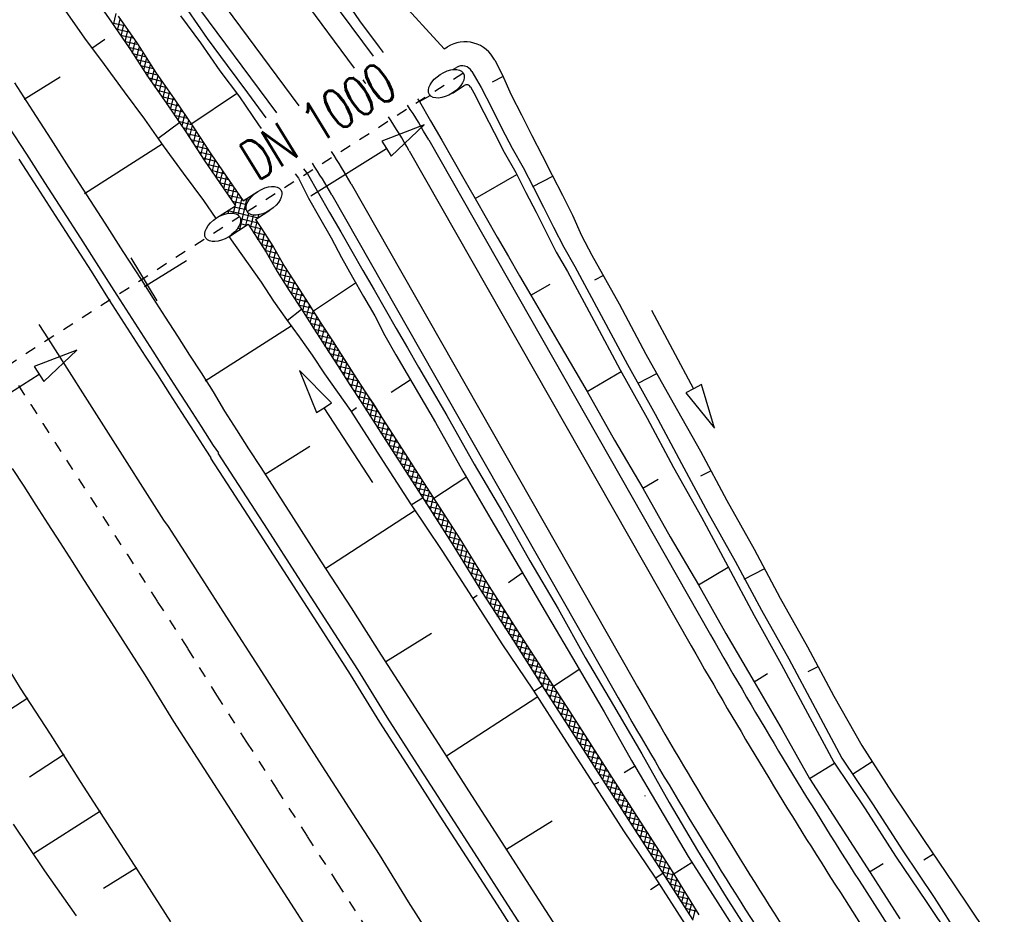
# Model space of a CAD drawing. Extents: x 448150 to 449332, y 437108 to 438384.
# Tile 37 of 172: x 448793 to 448837, y 437350 to 437390. Entities that reach past the tile are written whole.
import ezdxf

# ---------------------------------------------------------------- set-up
doc = ezdxf.new("R2010")
doc.units = 0
doc.header["$LTSCALE"] = 2
doc.header["$MEASUREMENT"] = 0
for name, pattern in [('ACAD_ISO10W100W', [0.5, 0.25, -0.25]), ('AUSGEZOGEN', [0]), ('STRICHLINIEX2', [0.5, 0.25, -0.25])]:
    doc.linetypes.add(name, pattern=pattern)
doc.layers.get('0').update_dxf_attribs({"linetype": 'AUSGEZOGEN'})
for name, color, linetype in [('DB-Bahnachse', 7, 'CONTINUOUS'), ('DB-Boeschungen', 15, 'CONTINUOUS'), ('DB-Durchlässe', 15, 'CONTINUOUS'), ('DB-Gleisachsen', 7, 'CONTINUOUS'), ('DB-GRABEN', 15, 'AUSGEZOGEN'), ('DB-Kabelanlagen', 15, 'CONTINUOUS'), ('DB-Wegboeschungen', 15, 'CONTINUOUS'), ('DB-Wegdurchlässe', 15, 'CONTINUOUS'), ('DB-Wege', 15, 'CONTINUOUS'), ('FBRTOP', 250, 'AUSGEZOGEN'), ('SCHLITZRINNE', 200, 'AUSGEZOGEN')]:
    doc.layers.add(name, color=color, linetype=linetype)
doc.styles.add('ROMANS', font='romans.shx', dxfattribs={"width": 0.8})

# ---------------------------------------------------------------- blocks, each defined once
blk = doc.blocks.new('*X214')
at = {"color": 0, "linetype": 'ByBlock'}
for p, q in [((-133684, -427381), (-133260, -426957)), ((-133348, -427363), (-132923, -426938)), ((-132701, -427328), (-133082, -426947)), ((-133011, -427345), (-132586, -426919)), ((-132399, -427311), (-132781, -426930)), ((-132675, -427326), (-132248, -426900)), ((-132097, -427295), (-132479, -426913)), ((-132338, -427308), (-131918, -426888)), ((-131786, -427288), (-132178, -426896)), ((-132005, -427293), (-131593, -426881)), ((-131474, -427282), (-131869, -426887)), ((-131680, -427286), (-131268, -426874)), ((-131163, -427275), (-131557, -426880)), ((-131355, -427279), (-130943, -426867)), ((-130851, -427268), (-131246, -426874)), ((-131030, -427272), (-130618, -426860)), ((-130541, -427260), (-130934, -426867)), ((-130704, -427265), (-130281, -426842)), ((-130240, -427243), (-130623, -426860)), ((-130372, -427251), (-129945, -426824)), ((-129938, -427227), (-130321, -426844)), ((-130035, -427232), (-129608, -426805)), ((-129636, -427211), (-130019, -426828)), ((-129334, -427194), (-129717, -426811)), ((-129699, -427214), (-129272, -426787)), ((-129032, -427178), (-129415, -426795)), ((-129362, -427196), (-128935, -426769)), ((-128731, -427161), (-129114, -426778)), ((-129026, -427177), (-128599, -426750)), ((-128429, -427145), (-128812, -426762)), ((-128689, -427159), (-128262, -426732)), ((-128205, -427050), (-128510, -426746)), ((-137884, -427554), (-138257, -427181)), ((-137998, -427559), (-137596, -427156)), ((-137580, -427540), (-137951, -427169)), ((-137665, -427544), (-137265, -427143)), ((-137275, -427527), (-137644, -427158)), ((-136970, -427513), (-137337, -427146)), ((-137332, -427529), (-136934, -427131)), ((-136666, -427500), (-137031, -427134)), ((-137000, -427514), (-136603, -427118)), ((-136357, -427490), (-136724, -427123)), ((-136667, -427500), (-136272, -427106)), ((-136046, -427482), (-136418, -427111)), ((-136338, -427490), (-135942, -427093)), ((-135736, -427475), (-136111, -427099)), ((-136012, -427482), (-135611, -427080)), ((-135425, -427467), (-135805, -427088)), ((-135686, -427473), (-135280, -427068)), ((-135115, -427459), (-135498, -427076)), ((-135359, -427465), (-134947, -427052)), ((-134813, -427443), (-135191, -427064)), ((-135030, -427454), (-134609, -427033)), ((-134512, -427426), (-134889, -427049)), ((-134694, -427436), (-134272, -427014)), ((-134210, -427410), (-134587, -427032)), ((-134357, -427418), (-133935, -426995)), ((-133908, -427393), (-134286, -427015)), ((-134021, -427400), (-133597, -426976)), ((-133606, -427377), (-133985, -426998)), ((-133304, -427361), (-133684, -426981)), ((-133003, -427344), (-133383, -426964)), ((-128353, -427141), (-128206, -426994))]:
    blk.add_line(p, q, dxfattribs=at)
blk = doc.blocks.new('*X216')
at = {"color": 0, "linetype": 'ByBlock'}
for p, q in [((-95239, -426483), (-94832, -426076)), ((-94914, -426476), (-94506, -426068)), ((-94424, -426466), (-94815, -426075)), ((-94589, -426469), (-94180, -426061)), ((-94113, -426459), (-94504, -426068)), ((-94264, -426462), (-93854, -426053)), ((-93801, -426452), (-94193, -426061)), ((-93938, -426455), (-93528, -426045)), ((-93490, -426446), (-93882, -426054)), ((-93613, -426448), (-93202, -426038)), ((-93178, -426439), (-93571, -426046)), ((-93288, -426441), (-92877, -426030)), ((-92867, -426432), (-93260, -426039)), ((-92963, -426434), (-92552, -426024)), ((-92555, -426426), (-92949, -426032)), ((-92244, -426419), (-92639, -426024)), ((-92638, -426427), (-92234, -426023)), ((-91932, -426412), (-92321, -426024)), ((-92312, -426420), (-91915, -426023)), ((-91621, -426406), (-92003, -426023)), ((-91987, -426413), (-91596, -426022)), ((-91309, -426399), (-91686, -426023)), ((-91662, -426406), (-91278, -426022)), ((-90998, -426392), (-91368, -426022)), ((-91337, -426399), (-90959, -426021)), ((-90686, -426385), (-91050, -426022)), ((-91012, -426392), (-90640, -426021)), ((-90375, -426379), (-90733, -426021)), ((-90687, -426385), (-90321, -426020)), ((-90063, -426373), (-90415, -426020)), ((-117636, -426925), (-117228, -426517)), ((-117311, -426918), (-116903, -426509)), ((-116892, -426909), (-117282, -426518)), ((-116986, -426911), (-116577, -426502)), ((-116580, -426902), (-116971, -426511)), ((-116660, -426904), (-116251, -426494)), ((-116269, -426895), (-116660, -426504)), ((-115957, -426888), (-116350, -426496)), ((-116335, -426897), (-115925, -426486)), ((-115646, -426882), (-116039, -426489)), ((-116010, -426890), (-115599, -426479)), ((-115334, -426875), (-115728, -426482)), ((-115685, -426883), (-115273, -426471)), ((-115023, -426868), (-115417, -426474)), ((-115360, -426876), (-114948, -426464)), ((-114711, -426862), (-115106, -426467)), ((-115035, -426869), (-114623, -426457)), ((-114400, -426855), (-114794, -426460)), ((-114709, -426862), (-114297, -426450)), ((-114088, -426848), (-114483, -426454)), ((-114384, -426855), (-113972, -426443)), ((-113777, -426842), (-114171, -426447)), ((-114059, -426848), (-113647, -426436)), ((-113465, -426835), (-113860, -426440)), ((-113734, -426841), (-113322, -426429)), ((-113154, -426828), (-113548, -426434)), ((-113409, -426834), (-112997, -426422)), ((-112842, -426822), (-113237, -426427)), ((-113083, -426827), (-112672, -426415)), ((-112531, -426815), (-112925, -426420)), ((-112758, -426820), (-112349, -426411)), ((-112219, -426808), (-112614, -426414)), ((-112433, -426813), (-112027, -426407)), ((-111908, -426801), (-112299, -426410)), ((-112108, -426806), (-111705, -426403)), ((-111596, -426795), (-111985, -426406)), ((-111783, -426799), (-111383, -426399)), ((-111285, -426788), (-111670, -426403)), ((-111458, -426792), (-111061, -426396)), ((-110973, -426781), (-111356, -426399)), ((-111132, -426785), (-110739, -426392)), ((-110662, -426775), (-111041, -426395)), ((-110807, -426778), (-110418, -426388)), ((-110350, -426768), (-110727, -426392)), ((-110482, -426771), (-110096, -426385)), ((-110038, -426762), (-110412, -426388)), ((-110157, -426764), (-109774, -426381)), ((-109720, -426762), (-110097, -426385)), ((-109837, -426762), (-109452, -426377)), ((-109402, -426761), (-109783, -426381)), ((-109518, -426762), (-109130, -426373)), ((-109085, -426761), (-109468, -426377)), ((-109199, -426761), (-108808, -426370)), ((-108767, -426760), (-109154, -426374)), ((-108881, -426760), (-108486, -426366)), ((-108449, -426760), (-108839, -426370)), ((-108562, -426760), (-108164, -426362)), ((-108132, -426759), (-108525, -426366)), ((-108243, -426759), (-107842, -426358)), ((-107814, -426759), (-108210, -426363)), ((-107924, -426759), (-107519, -426354)), ((-107498, -426756), (-107895, -426359)), ((-107606, -426758), (-107194, -426347)), ((-107187, -426749), (-107581, -426355)), ((-107281, -426752), (-106868, -426339)), ((-106876, -426742), (-107270, -426348)), ((-106564, -426735), (-106959, -426341)), ((-106955, -426744), (-106543, -426332)), ((-106253, -426728), (-106648, -426334)), ((-106630, -426737), (-106217, -426325)), ((-105942, -426721), (-106336, -426327)), ((-106304, -426730), (-105892, -426317)), ((-105631, -426714), (-106025, -426320)), ((-105979, -426722), (-105566, -426310)), ((-105320, -426707), (-105714, -426313)), ((-105653, -426715), (-105241, -426303)), ((-105008, -426700), (-105403, -426306)), ((-105328, -426708), (-104915, -426295)), ((-104697, -426693), (-105092, -426299)), ((-105002, -426700), (-104590, -426288)), ((-104386, -426686), (-104780, -426292)), ((-104677, -426693), (-104264, -426281)), ((-104075, -426679), (-104469, -426285)), ((-104351, -426686), (-103939, -426273)), ((-103764, -426672), (-104158, -426278)), ((-104026, -426678), (-103613, -426266)), ((-103452, -426665), (-103847, -426271)), ((-103700, -426671), (-103288, -426259)), ((-103141, -426658), (-103536, -426264)), ((-103375, -426664), (-102962, -426251)), ((-102830, -426651), (-103224, -426257)), ((-103049, -426656), (-102637, -426244)), ((-102519, -426645), (-102913, -426250)), ((-102723, -426649), (-102311, -426237)), ((-102207, -426638), (-102602, -426243)), ((-102398, -426642), (-101986, -426230)), ((-101896, -426631), (-102290, -426237)), ((-102073, -426635), (-101661, -426223)), ((-101584, -426625), (-101979, -426230)), ((-101748, -426628), (-101336, -426216)), ((-101273, -426618), (-101667, -426223)), ((-101423, -426621), (-101011, -426209)), ((-100961, -426611), (-101356, -426217)), ((-101097, -426614), (-100686, -426202)), ((-100650, -426604), (-101044, -426210)), ((-100772, -426607), (-100360, -426195)), ((-100338, -426598), (-100733, -426203)), ((-100447, -426600), (-100035, -426188)), ((-100027, -426591), (-100421, -426196)), ((-100122, -426593), (-99710, -426181)), ((-99715, -426584), (-100110, -426190)), ((-99404, -426578), (-99798, -426183)), ((-99797, -426586), (-99385, -426174)), ((-99092, -426571), (-99487, -426176)), ((-99472, -426579), (-99060, -426167)), ((-98781, -426564), (-99175, -426170)), ((-99146, -426572), (-98734, -426160)), ((-98469, -426558), (-98864, -426163)), ((-98821, -426565), (-98409, -426153)), ((-98158, -426551), (-98552, -426156)), ((-98496, -426558), (-98084, -426146)), ((-97846, -426544), (-98241, -426150)), ((-98171, -426551), (-97759, -426139)), ((-97535, -426537), (-97929, -426143)), ((-97846, -426544), (-97434, -426132)), ((-97224, -426530), (-97618, -426136)), ((-97520, -426537), (-97109, -426125)), ((-96913, -426523), (-97306, -426130)), ((-97194, -426529), (-96783, -426118)), ((-96602, -426515), (-96995, -426123)), ((-96869, -426522), (-96458, -426111)), ((-96291, -426508), (-96683, -426116)), ((-96543, -426514), (-96133, -426104)), ((-95980, -426501), (-96372, -426109)), ((-96217, -426506), (-95808, -426097)), ((-95669, -426494), (-96060, -426103)), ((-95891, -426499), (-95483, -426090)), ((-95359, -426486), (-95749, -426096)), ((-95565, -426491), (-95157, -426083)), ((-95047, -426479), (-95437, -426089)), ((-94736, -426472), (-95126, -426083)), ((-127011, -426754), (-126942, -426684)), ((-127004, -427065), (-126609, -426669)), ((-126592, -427072), (-126979, -426686)), ((-126695, -427074), (-126283, -426662)), ((-126281, -427065), (-126675, -426672)), ((-126370, -427067), (-125958, -426655)), ((-125969, -427059), (-126364, -426664)), ((-125658, -427052), (-126053, -426657)), ((-126045, -427060), (-125633, -426648)), ((-125333, -427059), (-125741, -426651)), ((-125720, -427053), (-125323, -426657)), ((-125005, -427068), (-125419, -426654)), ((-125405, -427057), (-125014, -426666)), ((-125096, -427066), (-124705, -426674)), ((-124678, -427077), (-125092, -426664)), ((-124786, -427074), (-124383, -426671)), ((-124363, -427074), (-124764, -426673)), ((-124470, -427076), (-124058, -426664)), ((-124052, -427067), (-124446, -426673)), ((-124145, -427069), (-123733, -426657)), ((-123740, -427061), (-124135, -426666)), ((-123429, -427054), (-123823, -426659)), ((-123820, -427062), (-123408, -426650)), ((-123117, -427047), (-123512, -426653)), ((-123494, -427055), (-123082, -426643)), ((-122806, -427041), (-123200, -426646)), ((-123169, -427048), (-122757, -426636)), ((-122494, -427034), (-122889, -426639)), ((-122844, -427041), (-122432, -426629)), ((-122183, -427027), (-122577, -426633)), ((-122519, -427034), (-122107, -426622)), ((-121871, -427020), (-122266, -426626)), ((-122194, -427027), (-121782, -426615)), ((-121560, -427014), (-121954, -426619)), ((-121869, -427020), (-121457, -426608)), ((-121248, -427007), (-121643, -426612)), ((-121543, -427013), (-121131, -426602)), ((-120937, -427000), (-121331, -426606)), ((-121218, -427006), (-120806, -426595)), ((-120625, -426994), (-121020, -426599)), ((-120893, -426999), (-120481, -426588)), ((-120314, -426987), (-120708, -426592)), ((-120568, -426992), (-120156, -426581)), ((-120003, -426979), (-120397, -426586)), ((-120242, -426985), (-119831, -426574)), ((-119692, -426972), (-120085, -426579)), ((-119916, -426977), (-119505, -426567)), ((-119381, -426965), (-119774, -426572)), ((-119590, -426970), (-119180, -426560)), ((-119070, -426958), (-119462, -426566)), ((-119265, -426962), (-118855, -426553)), ((-118759, -426951), (-119151, -426559)), ((-118939, -426955), (-118530, -426546)), ((-118448, -426943), (-118839, -426552)), ((-118613, -426947), (-118205, -426539)), ((-118137, -426936), (-118528, -426546)), ((-118288, -426940), (-117880, -426532)), ((-117826, -426929), (-118216, -426539)), ((-117962, -426932), (-117554, -426525)), ((-117515, -426922), (-117905, -426532)), ((-117203, -426915), (-117593, -426526)), ((-126904, -427079), (-127006, -426977))]:
    blk.add_line(p, q, dxfattribs=at)
blk = doc.blocks.new('*X233')
at = {"color": 0, "linetype": 'ByBlock'}
for p, q in [((-128128, -425962), (-128128, -425962)), ((-128101, -426200), (-128124, -426177)), ((-128122, -426273), (-128092, -426244)), ((-127094, -427525), (-128117, -426503)), ((-128115, -426585), (-128014, -426483)), ((-127115, -426549), (-127214, -426450)), ((-127161, -426267), (-127122, -426228)), ((-127122, -426224), (-127148, -426198)), ((-128110, -426828), (-128208, -426729)), ((-128206, -426994), (-128108, -426896)), ((-127693, -427245), (-128110, -426828)), ((-128108, -426896), (-127892, -426680)), ((-128101, -427208), (-127706, -426812)), ((-128095, -427519), (-127116, -426540)), ((-127501, -427243), (-127109, -426851)), ((-127101, -427200), (-127499, -426802)), ((-127108, -426874), (-127325, -426657)), ((-127109, -426851), (-127011, -426754)), ((-127006, -426977), (-127108, -426874)), ((-128127, -427128), (-128205, -427050)), ((-127873, -427382), (-128103, -427153)), ((-127316, -427377), (-127102, -427163)), ((-127021, -427081), (-127004, -427065)), ((-127989, -427585), (-128096, -427478)), ((-128059, -427833), (-128089, -427803)), ((-128088, -427831), (-128051, -427794)), ((-127195, -427574), (-127096, -427474)), ((-127117, -427815), (-127089, -427786)), ((-127087, -427850), (-127116, -427822)), ((-128082, -428129), (-128082, -428129)), ((-127082, -428098), (-127082, -428097))]:
    blk.add_line(p, q, dxfattribs=at)

msp = doc.modelspace()

# ---------------------------------------------------------------- hatches: boundary and pattern name
at = {"layer": 'SCHLITZRINNE'}
h = msp.add_hatch(dxfattribs=at)
h.set_pattern_fill('_USER', color=256, scale=1.5, angle=45, style=0, pattern_type=0)
h.set_pattern_definition([(0.19809, (448696.2442, 437758.0261), (-0.005186, 1.499991), [])])
edge = h.paths.add_edge_path()
edge.add_arc((450103.943, 439168.643), 1992.851, 225.253931, 225.326505)
edge.add_arc((450104.379, 439169.084), 1993.471, 225.326505, 225.685513)
edge.add_arc((450114.112, 439179.052), 2007.404, 225.685514, 226.043274)
edge.add_arc((450116.374, 439181.397), 2010.661, 226.043274, 226.400342)
edge.add_arc((450108.345, 439172.967), 1999.019, 226.400342, 226.758448)
edge.add_arc((450107.359, 439171.918), 1997.58, 226.758448, 227.116898)
edge.add_arc((450114.22, 439179.306), 2007.663, 227.116898, 227.474446)
edge.add_arc((450112.044, 439176.933), 2004.443, 227.474446, 227.83238)
edge.add_arc((450107.824, 439172.273), 1998.156, 227.83238, 228.190877)
edge.add_arc((450107.663, 439172.094), 1997.915, 228.190877, 228.549748)
edge.add_arc((450107.034, 439171.381), 1996.965, 228.549748, 228.908704)
edge.add_arc((450111.572, 439176.585), 2003.869, 228.908704, 229.265964)
edge.add_arc((450119.093, 439185.318), 2015.394, 229.265964, 229.6222)
edge.add_arc((450115.134, 439180.663), 2009.284, 229.6222, 229.979919)
edge.add_arc((450101.808, 439164.793), 1988.56, 229.979919, 230.339497)
edge.add_arc((450135.905, 439205.921), 2041.985, 230.339497, 230.699144)
edge.add_arc((450015.788, 439059.171), 1852.343, 230.699144, 231.076753)
edge.add_arc((450440.038, 439584.513), 2527.6, 231.076753, 231.41321)
edge.add_arc((449605.176, 438538.206), 1189.037, 231.413211, 231.903765)
edge.add_arc((451876.599, 441435.451), 4870.53, 231.903765, 232.054115)
edge.add_arc((449764.385, 438726.671), 1435.572, 232.054115, 232.331051)
edge.add_arc((663048.573, 714993.472), 350453.466, 232.33105148, 232.33182369)
edge.add_arc((452105.708, 441751.773), 5260.885, 232.331837, 232.33814)
edge.add_arc((1083717.784, 1260087.558), 1038995.508, 232.338139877, 232.338829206)
edge.add_arc((362297.748, 325361.769), 141749.668, 52.33595822, 52.34101086, ccw=False)
edge.add_arc((130991.073, 25697.409), 520301.522, 52.33458173, 52.33595822, ccw=False)
edge.add_arc((597397.743, 629905.021), 242982.187, 232.33379622, 232.33674373)
edge.add_arc((1091510.304, 1270060.009), 1051651.236, 232.336743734, 232.337424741)
edge.add_arc((63904.407, -61307.138), 630166.935, 52.33651599, 52.337652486, ccw=False)
edge.add_line((448950.678, 437541.271), (448965.933, 437529.496))
edge.add_arc((450103.943, 439168.643), 1993.351, 225.253931, 225.326505)
edge.add_arc((450104.379, 439169.084), 1993.971, 225.326505, 225.633952)
h = msp.add_hatch(dxfattribs=at)
h.set_pattern_fill('_USER', color=256, scale=1.5, angle=45, style=0, pattern_type=0)
h.set_pattern_definition([(1.0848, (448717.7677, 437736.8698), (-0.0283982, 1.4997312), [])])
edge = h.paths.add_edge_path()
edge.add_arc((450104.379, 439169.084), 1993.971, 225.677136, 225.685513)
edge.add_arc((450114.112, 439179.052), 2007.904, 225.685514, 226.043274)
edge.add_arc((450116.374, 439181.397), 2011.161, 226.043274, 226.348764)
edge.add_arc((450103.943, 439168.643), 1992.851, 225.253931, 225.326505)
edge.add_arc((450104.379, 439169.084), 1993.471, 225.326505, 225.685513)
edge.add_arc((450114.112, 439179.052), 2007.404, 225.685514, 226.043274)
edge.add_arc((450116.374, 439181.397), 2010.661, 226.043274, 226.400342)
edge.add_arc((450108.345, 439172.967), 1999.019, 226.400342, 226.758448)
edge.add_arc((450107.359, 439171.918), 1997.58, 226.758448, 227.116898)
edge.add_arc((450114.22, 439179.306), 2007.663, 227.116898, 227.474446)
edge.add_arc((450112.044, 439176.933), 2004.443, 227.474446, 227.83238)
edge.add_arc((450107.824, 439172.273), 1998.156, 227.83238, 228.190877)
edge.add_arc((450107.663, 439172.094), 1997.915, 228.190877, 228.549748)
edge.add_arc((450107.034, 439171.381), 1996.965, 228.549748, 228.908704)
edge.add_arc((450111.572, 439176.585), 2003.869, 228.908704, 229.265964)
edge.add_arc((450119.093, 439185.318), 2015.394, 229.265964, 229.6222)
edge.add_arc((450115.134, 439180.663), 2009.284, 229.6222, 229.979919)
edge.add_arc((450101.808, 439164.793), 1988.56, 229.979919, 230.339497)
edge.add_arc((450135.905, 439205.921), 2041.985, 230.339497, 230.699144)
edge.add_arc((450015.788, 439059.171), 1852.343, 230.699144, 231.076753)
edge.add_arc((450440.038, 439584.513), 2527.6, 231.076753, 231.41321)
edge.add_arc((449605.176, 438538.206), 1189.037, 231.413211, 231.903765)
edge.add_arc((451876.599, 441435.451), 4870.53, 231.903765, 232.054115)
edge.add_arc((449764.385, 438726.671), 1435.572, 232.054115, 232.331051)
edge.add_arc((663048.573, 714993.472), 350453.466, 232.33105148, 232.33182369)
edge.add_arc((452105.708, 441751.773), 5260.885, 232.331837, 232.33814)
edge.add_arc((1083717.784, 1260087.558), 1038995.508, 232.338139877, 232.338829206)
edge.add_arc((362297.748, 325361.769), 141749.668, 52.33595822, 52.34101086, ccw=False)
edge.add_arc((130991.073, 25697.409), 520301.522, 52.33458173, 52.33595822, ccw=False)
edge.add_arc((597397.743, 629905.021), 242982.187, 232.33379622, 232.33674373)
edge.add_arc((1091510.304, 1270060.009), 1051651.236, 232.336743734, 232.337424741)
edge.add_arc((63904.407, -61307.138), 630166.935, 52.33651599, 52.337652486, ccw=False)
edge.add_line((448950.678, 437541.271), (448965.933, 437529.496))
h = msp.add_hatch(dxfattribs=at)
h.set_pattern_fill('_USER', color=256, scale=1.5, angle=45, style=0, pattern_type=0)
h.set_pattern_definition([(1.92282, (448737.9663, 437717.5835), (-0.05033, 1.4991554), [])])
edge = h.paths.add_edge_path()
edge.add_arc((450116.374, 439181.397), 2011.161, 226.391578, 226.400342)
edge.add_arc((450108.345, 439172.967), 1999.519, 226.400342, 226.758448)
edge.add_arc((450107.359, 439171.918), 1998.08, 226.758448, 227.116898)
edge.add_arc((450114.22, 439179.306), 2008.163, 227.116898, 227.474446)
edge.add_arc((450112.044, 439176.933), 2004.943, 227.474446, 227.83238)
edge.add_arc((450107.824, 439172.273), 1998.656, 227.83238, 228.068653)
edge.add_arc((450103.943, 439168.643), 1992.851, 225.253931, 225.326505)
edge.add_arc((450104.379, 439169.084), 1993.471, 225.326505, 225.685513)
edge.add_arc((450114.112, 439179.052), 2007.404, 225.685514, 226.043274)
edge.add_arc((450116.374, 439181.397), 2010.661, 226.043274, 226.400342)
edge.add_arc((450108.345, 439172.967), 1999.019, 226.400342, 226.758448)
edge.add_arc((450107.359, 439171.918), 1997.58, 226.758448, 227.116898)
edge.add_arc((450114.22, 439179.306), 2007.663, 227.116898, 227.474446)
edge.add_arc((450112.044, 439176.933), 2004.443, 227.474446, 227.83238)
edge.add_arc((450107.824, 439172.273), 1998.156, 227.83238, 228.190877)
edge.add_arc((450107.663, 439172.094), 1997.915, 228.190877, 228.549748)
edge.add_arc((450107.034, 439171.381), 1996.965, 228.549748, 228.908704)
edge.add_arc((450111.572, 439176.585), 2003.869, 228.908704, 229.265964)
edge.add_arc((450119.093, 439185.318), 2015.394, 229.265964, 229.6222)
edge.add_arc((450115.134, 439180.663), 2009.284, 229.6222, 229.979919)
edge.add_arc((450101.808, 439164.793), 1988.56, 229.979919, 230.339497)
edge.add_arc((450135.905, 439205.921), 2041.985, 230.339497, 230.699144)
edge.add_arc((450015.788, 439059.171), 1852.343, 230.699144, 231.076753)
edge.add_arc((450440.038, 439584.513), 2527.6, 231.076753, 231.41321)
edge.add_arc((449605.176, 438538.206), 1189.037, 231.413211, 231.903765)
edge.add_arc((451876.599, 441435.451), 4870.53, 231.903765, 232.054115)
edge.add_arc((449764.385, 438726.671), 1435.572, 232.054115, 232.331051)
edge.add_arc((663048.573, 714993.472), 350453.466, 232.33105148, 232.33182369)
edge.add_arc((452105.708, 441751.773), 5260.885, 232.331837, 232.33814)
edge.add_arc((1083717.784, 1260087.558), 1038995.508, 232.338139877, 232.338829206)
edge.add_arc((362297.748, 325361.769), 141749.668, 52.33595822, 52.34101086, ccw=False)
edge.add_arc((130991.073, 25697.409), 520301.522, 52.33458173, 52.33595822, ccw=False)
edge.add_arc((597397.743, 629905.021), 242982.187, 232.33379622, 232.33674373)
edge.add_arc((1091510.304, 1270060.009), 1051651.236, 232.336743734, 232.337424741)
edge.add_arc((63904.407, -61307.138), 630166.935, 52.33651599, 52.337652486, ccw=False)
edge.add_line((448950.678, 437541.271), (448965.933, 437529.496))
h = msp.add_hatch(dxfattribs=at)
h.set_pattern_fill('_USER', color=256, scale=1.5, angle=45, style=0, pattern_type=0)
h.set_pattern_definition([(5.43336, (448830.8072, 437635.437), (-0.142032, 1.4932605), [])])
edge = h.paths.add_edge_path()
edge.add_arc((450115.134, 439180.663), 2009.784, 229.703318, 229.979919)
edge.add_arc((450101.808, 439164.793), 1989.06, 229.979919, 230.339497)
edge.add_arc((450135.905, 439205.921), 2042.485, 230.339497, 230.699144)
edge.add_arc((450015.788, 439059.171), 1852.843, 230.699144, 231.076753)
edge.add_arc((450440.038, 439584.513), 2528.1, 231.076753, 231.211068)
edge.add_arc((450103.943, 439168.643), 1992.851, 225.253931, 225.326505)
edge.add_arc((450104.379, 439169.084), 1993.471, 225.326505, 225.685513)
edge.add_arc((450114.112, 439179.052), 2007.404, 225.685514, 226.043274)
edge.add_arc((450116.374, 439181.397), 2010.661, 226.043274, 226.400342)
edge.add_arc((450108.345, 439172.967), 1999.019, 226.400342, 226.758448)
edge.add_arc((450107.359, 439171.918), 1997.58, 226.758448, 227.116898)
edge.add_arc((450114.22, 439179.306), 2007.663, 227.116898, 227.474446)
edge.add_arc((450112.044, 439176.933), 2004.443, 227.474446, 227.83238)
edge.add_arc((450107.824, 439172.273), 1998.156, 227.83238, 228.190877)
edge.add_arc((450107.663, 439172.094), 1997.915, 228.190877, 228.549748)
edge.add_arc((450107.034, 439171.381), 1996.965, 228.549748, 228.908704)
edge.add_arc((450111.572, 439176.585), 2003.869, 228.908704, 229.265964)
edge.add_arc((450119.093, 439185.318), 2015.394, 229.265964, 229.6222)
edge.add_arc((450115.134, 439180.663), 2009.284, 229.6222, 229.979919)
edge.add_arc((450101.808, 439164.793), 1988.56, 229.979919, 230.339497)
edge.add_arc((450135.905, 439205.921), 2041.985, 230.339497, 230.699144)
edge.add_arc((450015.788, 439059.171), 1852.343, 230.699144, 231.076753)
edge.add_arc((450440.038, 439584.513), 2527.6, 231.076753, 231.41321)
edge.add_arc((449605.176, 438538.206), 1189.037, 231.413211, 231.903765)
edge.add_arc((451876.599, 441435.451), 4870.53, 231.903765, 232.054115)
edge.add_arc((449764.385, 438726.671), 1435.572, 232.054115, 232.331051)
edge.add_arc((663048.573, 714993.472), 350453.466, 232.33105148, 232.33182369)
edge.add_arc((452105.708, 441751.773), 5260.885, 232.331837, 232.33814)
edge.add_arc((1083717.784, 1260087.558), 1038995.508, 232.338139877, 232.338829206)
edge.add_arc((362297.748, 325361.769), 141749.668, 52.33595822, 52.34101086, ccw=False)
edge.add_arc((130991.073, 25697.409), 520301.522, 52.33458173, 52.33595822, ccw=False)
edge.add_arc((597397.743, 629905.021), 242982.187, 232.33379622, 232.33674373)
edge.add_arc((1091510.304, 1270060.009), 1051651.236, 232.336743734, 232.337424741)
edge.add_arc((63904.407, -61307.138), 630166.935, 52.33651599, 52.337652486, ccw=False)
edge.add_line((448950.678, 437541.271), (448965.933, 437529.496))

# ---------------------------------------------------------------- linework, layer by layer
at = {"layer": 'DB-Bahnachse', "linetype": 'ACAD_ISO10W100W'}
for p, q in [((448793.217, 437373.905), (448793.76, 437373.059)), ((448793.76, 437373.059), (448794.303, 437372.214)), ((448794.303, 437372.214), (448794.846, 437371.368)), ((448794.846, 437371.368), (448795.366, 437370.567)), ((448795.366, 437370.567), (448795.909, 437369.721)), ((448795.909, 437369.721), (448796.452, 437368.876)), ((448796.452, 437368.876), (448796.995, 437368.03)), ((448796.995, 437368.03), (448797.539, 437367.185)), ((448797.539, 437367.185), (448798.082, 437366.339)), ((448798.082, 437366.339), (448799.439, 437364.225)), ((448799.439, 437364.225), (448800.797, 437362.111)), ((448800.797, 437362.111), (448802.088, 437360.019)), ((448802.088, 437360.019), (448803.445, 437357.905)), ((448803.445, 437357.905), (448804.803, 437355.791)), ((448804.803, 437355.791), (448806.161, 437353.677)), ((448806.161, 437353.677), (448807.496, 437351.607)), ((448807.496, 437351.607), (448808.853, 437349.493))]:
    msp.add_line(p, q, dxfattribs=at)
at = {"layer": 'DB-Boeschungen', "linetype": 'Continuous'}
for p, q in [((448795.311, 437390.734), (448796.17, 437389.489)), ((448800.478, 437390.505), (448801.382, 437389.282)), ((448796.17, 437389.489), (448797.051, 437388.31)), ((448796.509, 437389.044), (448797.087, 437389.451)), ((448801.382, 437389.282), (448802.241, 437388.037)), ((448797.051, 437388.31), (448797.955, 437387.087)), ((448793.463, 437386.762), (448795.088, 437387.759)), ((448802.241, 437388.037), (448803.122, 437386.858)), ((448793.033, 437387.497), (448793.847, 437386.229)), ((448797.955, 437387.087), (448798.859, 437385.864)), ((448800.94, 437385.634), (448802.987, 437387.014)), ((448803.122, 437386.858), (448803.982, 437385.612)), ((448793.847, 437386.229), (448794.662, 437384.96)), ((448798.859, 437385.864), (448799.695, 437384.663)), ((448799.469, 437384.997), (448800.448, 437385.72)), ((448803.982, 437385.612), (448804.102, 437385.449)), ((448794.662, 437384.96), (448795.476, 437383.692)), ((448796.178, 437382.534), (448799.65, 437384.752)), ((448799.695, 437384.663), (448800.599, 437383.44)), ((448795.476, 437383.692), (448796.268, 437382.468)), ((448800.599, 437383.44), (448801.503, 437382.217)), ((448805.62, 437383.407), (448805.766, 437383.211)), ((448805.766, 437383.211), (448806.22, 437382.32)), ((448796.268, 437382.468), (448797.083, 437381.2)), ((448801.503, 437382.217), (448802.066, 437381.409)), ((448806.22, 437382.32), (448806.719, 437381.452)), ((448803.483, 437381.744), (448803.492, 437381.731)), ((448806.719, 437381.452), (448807.24, 437380.539)), ((448797.083, 437381.2), (448797.898, 437379.931)), ((448803.508, 437381.147), (448804.316, 437379.89)), ((448803.845, 437381.364), (448804.106, 437380.962)), ((448802.643, 437380.591), (448802.927, 437380.193)), ((448804.106, 437380.962), (448804.649, 437380.117)), ((448802.927, 437380.193), (448803.515, 437379.37)), ((448804.528, 437380.195), (448804.55, 437380.21)), ((448807.24, 437380.539), (448807.694, 437379.648)), ((448797.898, 437379.931), (448798.712, 437378.663)), ((448804.316, 437379.89), (448804.814, 437379.022)), ((448804.649, 437380.117), (448805.148, 437379.248)), ((448798.248, 437379.633), (448799.421, 437377.711)), ((448798.871, 437378.351), (448800.741, 437379.528)), ((448803.515, 437379.37), (448804.102, 437378.547)), ((448805.148, 437379.248), (448805.691, 437378.403)), ((448807.694, 437379.648), (448808.193, 437378.779)), ((448804.814, 437379.022), (448805.357, 437378.176)), ((448798.712, 437378.663), (448799.255, 437377.817)), ((448804.102, 437378.547), (448804.645, 437377.701)), ((448805.691, 437378.403), (448806.234, 437377.557)), ((448806.437, 437377.268), (448808.329, 437378.512)), ((448808.193, 437378.779), (448808.691, 437377.911)), ((448805.357, 437378.176), (448805.9, 437377.331)), ((448799.255, 437377.817), (448799.798, 437376.972)), ((448804.645, 437377.701), (448805.233, 437376.879)), ((448806.234, 437377.557), (448806.777, 437376.711)), ((448808.691, 437377.911), (448809.19, 437377.043)), ((448805.256, 437376.834), (448805.9, 437377.331)), ((448805.9, 437377.331), (448806.443, 437376.485)), ((448809.19, 437377.043), (448809.644, 437376.152)), ((448799.798, 437376.972), (448800.342, 437376.126)), ((448801.587, 437374.123), (448805.436, 437376.589)), ((448805.233, 437376.879), (448805.798, 437376.1)), ((448806.777, 437376.711), (448807.32, 437375.866)), ((448806.443, 437376.485), (448806.986, 437375.64)), ((448809.644, 437376.152), (448810.142, 437375.283)), ((448800.342, 437376.126), (448800.885, 437375.28)), ((448805.798, 437376.1), (448806.385, 437375.277)), ((448807.306, 437375.892), (448807.849, 437375.047)), ((448807.32, 437375.866), (448807.863, 437375.02)), ((448800.885, 437375.28), (448801.405, 437374.479)), ((448806.385, 437375.277), (448806.929, 437374.432)), ((448806.986, 437375.64), (448807.53, 437374.794)), ((448810.142, 437375.283), (448810.641, 437374.415)), ((448807.849, 437375.047), (448808.393, 437374.201)), ((448807.863, 437375.02), (448808.406, 437374.175)), ((448801.405, 437374.479), (448801.948, 437373.634)), ((448806.929, 437374.432), (448807.516, 437373.609)), ((448807.53, 437374.794), (448808.073, 437373.948)), ((448810.641, 437374.415), (448811.909, 437372.256)), ((448808.073, 437373.948), (448808.593, 437373.147)), ((448808.393, 437374.201), (448808.936, 437373.356)), ((448808.406, 437374.175), (448808.949, 437373.329)), ((448810.777, 437374.148), (448809.931, 437373.605)), ((448801.948, 437373.634), (448802.447, 437372.765)), ((448807.516, 437373.609), (448808.104, 437372.786)), ((448808.593, 437373.147), (448809.951, 437371.033)), ((448808.936, 437373.356), (448809.116, 437373.111)), ((448808.949, 437373.329), (448810.284, 437371.259)), ((448809.116, 437373.111), (448809.456, 437372.554)), ((448802.447, 437372.765), (448802.99, 437371.92)), ((448808.104, 437372.786), (448809.439, 437370.716)), ((448808.127, 437372.741), (448808.371, 437372.922)), ((448811.909, 437372.256), (448813.133, 437370.074)), ((448802.99, 437371.92), (448803.533, 437371.074)), ((448803.533, 437371.074), (448804.076, 437370.228)), ((448804.279, 437369.939), (448806.282, 437371.184)), ((448809.951, 437371.033), (448811.308, 437368.919)), ((448810.284, 437371.259), (448811.642, 437369.145)), ((448809.439, 437370.716), (448810.797, 437368.602)), ((448804.076, 437370.228), (448805.434, 437368.114)), ((448813.133, 437370.074), (448814.402, 437367.914)), ((448811.801, 437368.834), (448813.314, 437369.829)), ((448811.642, 437369.145), (448813, 437367.031)), ((448810.864, 437368.581), (448811.331, 437368.875)), ((448811.308, 437368.919), (448812.666, 437366.805)), ((448806.995, 437365.711), (448811, 437368.313)), ((448810.797, 437368.602), (448812.199, 437366.511)), ((448805.434, 437368.114), (448806.791, 437366)), ((448814.402, 437367.914), (448815.671, 437365.755)), ((448813, 437367.031), (448814.313, 437364.895)), ((448812.199, 437366.511), (448813.557, 437364.397)), ((448812.666, 437366.805), (448813.979, 437364.668)), ((448806.791, 437366), (448808.126, 437363.931)), ((448815.671, 437365.755), (448816.939, 437363.595)), ((448815.807, 437365.487), (448815.184, 437365.058)), ((448813.979, 437364.668), (448815.314, 437362.599)), ((448814.313, 437364.895), (448815.671, 437362.781)), ((448813.557, 437364.397), (448814.892, 437362.327)), ((448813.579, 437364.352), (448813.779, 437364.51)), ((448808.126, 437363.931), (448809.484, 437361.817)), ((448816.939, 437363.595), (448818.208, 437361.436)), ((448791.979, 437362.471), (448793.292, 437360.334)), ((448809.687, 437361.528), (448811.735, 437362.796)), ((448815.314, 437362.599), (448816.672, 437360.485)), ((448815.671, 437362.781), (448817.006, 437360.711)), ((448814.892, 437362.327), (448816.294, 437360.236)), ((448809.484, 437361.817), (448810.842, 437359.703)), ((448817.209, 437360.422), (448818.344, 437361.169)), ((448818.208, 437361.436), (448819.476, 437359.276)), ((448817.006, 437360.711), (448818.364, 437358.597)), ((448793.292, 437360.334), (448794.627, 437358.265)), ((448816.317, 437360.192), (448816.695, 437360.44)), ((448816.672, 437360.485), (448818.03, 437358.371)), ((448793.631, 437359.89), (448790.471, 437357.831)), ((448812.403, 437357.3), (448816.453, 437359.924)), ((448816.294, 437360.236), (448817.652, 437358.122)), ((448810.842, 437359.703), (448812.199, 437357.589)), ((448819.476, 437359.276), (448820.7, 437357.094)), ((448818.364, 437358.597), (448819.721, 437356.483)), ((448794.627, 437358.265), (448795.985, 437356.151)), ((448817.652, 437358.122), (448819.009, 437356.008)), ((448818.03, 437358.371), (448819.388, 437356.257)), ((448795.26, 437357.353), (448793.703, 437356.335)), ((448812.199, 437357.589), (448813.534, 437355.519)), ((448820.881, 437356.85), (448820.369, 437356.533)), ((448820.7, 437357.094), (448821.969, 437354.935)), ((448819.721, 437356.483), (448821.079, 437354.369)), ((448795.985, 437356.151), (448797.342, 437354.037)), ((448819.009, 437356.008), (448819.232, 437356.122)), ((448819.009, 437356.008), (448820.344, 437353.939)), ((448819.388, 437356.257), (448820.723, 437354.187)), ((448813.534, 437355.519), (448814.892, 437353.405)), ((448796.889, 437354.816), (448793.885, 437352.893)), ((448821.969, 437354.935), (448823.238, 437352.775)), ((448792.981, 437354.227), (448794.383, 437352.136)), ((448815.096, 437353.116), (448817.143, 437354.384)), ((448820.723, 437354.187), (448822.08, 437352.073)), ((448821.079, 437354.369), (448822.414, 437352.3)), ((448797.342, 437354.037), (448798.7, 437351.923)), ((448820.344, 437353.939), (448821.747, 437351.847)), ((448814.892, 437353.405), (448816.25, 437351.291)), ((448823.238, 437352.775), (448824.573, 437350.706)), ((448822.573, 437351.988), (448823.418, 437352.531)), ((448794.383, 437352.136), (448795.807, 437350.112)), ((448798.519, 437352.279), (448797.027, 437351.351)), ((448798.7, 437351.923), (448800.035, 437349.853)), ((448821.769, 437351.803), (448822.103, 437352.029)), ((448822.08, 437352.073), (448823.438, 437349.959)), ((448822.414, 437352.3), (448823.727, 437350.163)), ((448821.558, 437351.305), (448821.95, 437351.558)), ((448821.747, 437351.847), (448823.104, 437349.733)), ((448816.25, 437351.291), (448817.608, 437349.177)), ((448824.573, 437350.706), (448825.93, 437348.592))]:
    msp.add_line(p, q, dxfattribs=at)
at = {"layer": 'DB-Durchlässe', "linetype": 'STRICHLINIEX2'}
msp.add_line((448782.604, 437368.316), (448803.126, 437381.496), dxfattribs=at)
at = {"layer": 'DB-Durchlässe', "linetype": 'Continuous'}
for p, q in [((448795.825, 437375.496), (448793.923, 437374.76)), ((448794.353, 437374.085), (448795.825, 437375.496)), ((448790.763, 437372.274), (448794.138, 437374.422)), ((448793.923, 437374.76), (448794.353, 437374.085))]:
    msp.add_line(p, q, dxfattribs=at)
for centre in [(448804.22, 437382.198), (448802.369, 437381.01)]:
    msp.add_ellipse(centre, major_axis=(0.757, 0.486), ratio=0.555556, dxfattribs=at)
at = {"layer": 'DB-Gleisachsen', "linetype": 'Continuous'}
for p, q in [((448794.13, 437376.646), (448794.541, 437376.005)), ((448794.541, 437376.005), (448794.556, 437375.983)), ((448794.541, 437376.005), (448799.72, 437367.874)), ((448792.927, 437370.193), (448793.447, 437369.392)), ((448793.447, 437369.392), (448793.99, 437368.546)), ((448793.99, 437368.546), (448794.533, 437367.701)), ((448799.72, 437367.874), (448799.923, 437367.585)), ((448794.533, 437367.701), (448795.076, 437366.855)), ((448799.923, 437367.585), (448801.281, 437365.471)), ((448795.076, 437366.855), (448795.619, 437366.009)), ((448795.619, 437366.009), (448796.162, 437365.164)), ((448796.162, 437365.164), (448797.52, 437363.05)), ((448801.281, 437365.471), (448802.639, 437363.357)), ((448802.639, 437363.357), (448803.974, 437361.287)), ((448797.52, 437363.05), (448798.878, 437360.936)), ((448803.974, 437361.287), (448805.331, 437359.173)), ((448798.878, 437360.936), (448800.168, 437358.844)), ((448805.331, 437359.173), (448806.689, 437357.059)), ((448800.168, 437358.844), (448801.526, 437356.73)), ((448801.526, 437356.73), (448802.884, 437354.616)), ((448806.689, 437357.059), (448808.047, 437354.945)), ((448802.884, 437354.616), (448804.241, 437352.502)), ((448808.047, 437354.945), (448809.382, 437352.876)), ((448809.382, 437352.876), (448810.695, 437350.739)), ((448804.241, 437352.502), (448805.576, 437350.432)), ((448810.695, 437350.739), (448812.053, 437348.625)), ((448805.576, 437350.432), (448806.934, 437348.318))]:
    msp.add_line(p, q, dxfattribs=at)
at = {"layer": 'DB-GRABEN', "linetype": 'Continuous'}
for p, q in [((448798.883, 437403.69), (448812.3, 437389.021)), ((448796.49, 437391.504), (448797.35, 437390.258)), ((448797.683, 437390.484), (448798.543, 437389.238)), ((448797.35, 437390.258), (448798.209, 437389.012)), ((448798.209, 437389.012), (448799.001, 437387.788)), ((448798.543, 437389.238), (448799.357, 437387.97)), ((448812.3, 437389.021), (448812.449, 437389.112)), ((448814.568, 437388.513), (448814.899, 437387.864)), ((448812.691, 437388.088), (448812.85, 437388.185)), ((448799.001, 437387.788), (448799.86, 437386.543)), ((448799.357, 437387.97), (448800.194, 437386.769)), ((448813.544, 437388.007), (448813.964, 437387.276)), ((448814.945, 437387.775), (448814.454, 437387.525)), ((448814.899, 437387.864), (448815.309, 437386.95)), ((448812.669, 437387.03), (448813.203, 437387.373)), ((448813.481, 437387.311), (448813.631, 437387.05)), ((448813.964, 437387.276), (448814.418, 437386.385)), ((448800.194, 437386.769), (448801.053, 437385.523)), ((448811.196, 437386.651), (448811.675, 437386.922)), ((448813.631, 437387.05), (448814.085, 437386.159)), ((448815.309, 437386.95), (448815.763, 437386.059)), ((448799.86, 437386.543), (448800.719, 437385.297)), ((448814.418, 437386.385), (448814.895, 437385.449)), ((448814.085, 437386.159), (448814.539, 437385.268)), ((448815.763, 437386.059), (448816.239, 437385.124)), ((448801.053, 437385.523), (448801.867, 437384.255)), ((448814.895, 437385.449), (448815.349, 437384.558)), ((448800.719, 437385.297), (448801.534, 437384.028)), ((448814.539, 437385.268), (448814.993, 437384.377)), ((448816.239, 437385.124), (448816.693, 437384.233)), ((448815.349, 437384.558), (448815.848, 437383.69)), ((448801.867, 437384.255), (448803.288, 437382.194)), ((448814.993, 437384.377), (448815.514, 437383.464)), ((448816.693, 437384.233), (448817.147, 437383.342)), ((448801.534, 437384.028), (448802.949, 437381.976)), ((448815.848, 437383.69), (448816.302, 437382.799)), ((448813.689, 437382.309), (448815.559, 437383.375)), ((448815.514, 437383.464), (448815.968, 437382.573)), ((448816.279, 437382.843), (448817.17, 437383.297)), ((448817.147, 437383.342), (448817.601, 437382.451)), ((448816.302, 437382.799), (448816.756, 437381.908)), ((448803.288, 437382.194), (448803.95, 437382.619)), ((448815.968, 437382.573), (448816.422, 437381.682)), ((448817.601, 437382.451), (448818.055, 437381.56)), ((448802.099, 437381.43), (448802.949, 437381.976)), ((448816.756, 437381.908), (448817.21, 437381.017)), ((448803.845, 437381.364), (448804.49, 437381.778)), ((448816.422, 437381.682), (448816.876, 437380.791)), ((448818.055, 437381.56), (448818.465, 437380.646)), ((448802.639, 437380.589), (448803.508, 437381.147)), ((448817.21, 437381.017), (448817.664, 437380.126)), ((448816.876, 437380.791), (448817.33, 437379.9)), ((448818.465, 437380.646), (448818.919, 437379.755)), ((448817.664, 437380.126), (448818.162, 437379.257)), ((448817.33, 437379.9), (448817.828, 437379.031)), ((448818.919, 437379.755), (448820.143, 437377.573)), ((448818.162, 437379.257), (448819.342, 437377.053)), ((448817.828, 437379.031), (448819.008, 437376.827)), ((448819.44, 437378.842), (448819.039, 437378.638)), ((448816.182, 437377.968), (448817.05, 437378.466)), ((448820.143, 437377.573), (448821.345, 437375.324)), ((448819.342, 437377.053), (448820.521, 437374.848)), ((448821.604, 437377.294), (448823.488, 437373.765)), ((448819.008, 437376.827), (448820.187, 437374.622)), ((448821.345, 437375.324), (448822.569, 437373.142)), ((448820.521, 437374.848), (448821.768, 437372.621)), ((448805.822, 437374.59), (448806.579, 437372.696)), ((448807.249, 437373.133), (448805.822, 437374.59)), ((448818.719, 437373.649), (448820.233, 437374.533)), ((448820.187, 437374.622), (448821.411, 437372.44)), ((448820.997, 437374.024), (448821.843, 437374.455)), ((448823.841, 437373.954), (448823.488, 437373.765)), ((448824.43, 437372.001), (448823.841, 437373.954)), ((448823.488, 437373.765), (448823.135, 437373.577)), ((448823.135, 437373.577), (448824.43, 437372.001)), ((448806.914, 437372.914), (448807.249, 437373.133)), ((448822.569, 437373.142), (448823.793, 437370.959)), ((448806.579, 437372.696), (448806.914, 437372.914)), ((448809.098, 437369.563), (448806.914, 437372.914)), ((448821.768, 437372.621), (448822.947, 437370.416)), ((448821.411, 437372.44), (448822.591, 437370.235)), ((448823.793, 437370.959), (448824.972, 437368.755)), ((448822.947, 437370.416), (448824.127, 437368.212)), ((448822.591, 437370.235), (448823.838, 437368.008)), ((448824.247, 437370.068), (448823.801, 437369.841)), ((448821.212, 437369.307), (448821.902, 437369.715)), ((448824.972, 437368.755), (448826.197, 437366.572)), ((448824.127, 437368.212), (448825.351, 437366.029)), ((448823.838, 437368.008), (448825.017, 437365.803)), ((448826.197, 437366.572), (448827.376, 437364.368)), ((448825.351, 437366.029), (448826.53, 437363.825)), ((448823.704, 437364.966), (448825.04, 437365.759)), ((448825.017, 437365.803), (448826.197, 437363.598)), ((448825.76, 437365.227), (448826.651, 437365.681)), ((448827.376, 437364.368), (448828.6, 437362.186)), ((448826.53, 437363.825), (448827.755, 437361.642)), ((448826.197, 437363.598), (448827.421, 437361.416)), ((448828.6, 437362.186), (448829.78, 437359.981)), ((448827.755, 437361.642), (448828.934, 437359.438)), ((448827.421, 437361.416), (448828.6, 437359.212)), ((448829.054, 437361.294), (448828.609, 437361.067)), ((448826.197, 437360.624), (448826.798, 437360.987)), ((448829.78, 437359.981), (448831.026, 437357.754)), ((448828.934, 437359.438), (448830.136, 437357.188)), ((448828.6, 437359.212), (448829.78, 437357.007)), ((448831.026, 437357.754), (448832.361, 437355.685)), ((448830.136, 437357.188), (448831.516, 437355.141)), ((448828.69, 437356.283), (448829.803, 437356.962)), ((448829.78, 437357.007), (448831.182, 437354.915)), ((448830.611, 437356.476), (448831.501, 437357.042)), ((448821.305, 437355.505), (448821.323, 437355.516)), ((448832.361, 437355.685), (448833.764, 437353.593)), ((448831.516, 437355.141), (448832.874, 437353.027)), ((448831.182, 437354.915), (448832.54, 437352.801)), ((448833.764, 437353.593), (448835.166, 437351.502)), ((448832.54, 437352.801), (448833.942, 437350.71)), ((448832.874, 437353.027), (448834.276, 437350.936)), ((448834.239, 437352.881), (448833.816, 437352.61)), ((448831.382, 437352.099), (448831.983, 437352.462)), ((448835.166, 437351.502), (448836.546, 437349.455)), ((448833.942, 437350.71), (448835.322, 437348.663)), ((448834.276, 437350.936), (448835.634, 437348.822))]:
    msp.add_line(p, q, dxfattribs=at)
for centre, major_axis, start_param, end_param in [((448813.232, 437387.832), (1.061, 1.061), 5.969021, 7.618008), ((448813.111, 437387.758), (-0.354, 0.354), 4.448171, 6.047212), ((448813.311, 437387.205), (-0.141, 0.141), 4.448194, 6.068692)]:
    msp.add_ellipse(centre, major_axis=major_axis, ratio=1, start_param=start_param, end_param=end_param, dxfattribs=at)
at = {"layer": 'DB-Kabelanlagen', "linetype": 'Continuous'}
for p, q in [((448792.755, 437385.554), (448793.57, 437384.285)), ((448793.57, 437384.285), (448794.384, 437383.017)), ((448793.234, 437384.071), (448794.049, 437382.802)), ((448794.049, 437382.802), (448794.863, 437381.534)), ((448794.384, 437383.017), (448795.199, 437381.749)), ((448794.863, 437381.534), (448795.655, 437380.31)), ((448795.199, 437381.749), (448795.991, 437380.525)), ((448795.655, 437380.31), (448796.47, 437379.042)), ((448795.991, 437380.525), (448796.806, 437379.256)), ((448796.806, 437379.256), (448797.621, 437377.961)), ((448796.47, 437379.042), (448797.286, 437377.745)), ((448797.621, 437377.961), (448799.234, 437375.45)), ((448797.286, 437377.745), (448798.899, 437375.235)), ((448799.234, 437375.45), (448799.777, 437374.604)), ((448798.899, 437375.235), (448799.442, 437374.389)), ((448799.442, 437374.389), (448799.985, 437373.543)), ((448799.777, 437374.604), (448800.32, 437373.759)), ((448799.985, 437373.543), (448800.528, 437372.698)), ((448800.32, 437373.759), (448800.863, 437372.913)), ((448800.528, 437372.698), (448801.071, 437371.852)), ((448800.863, 437372.913), (448801.406, 437372.068)), ((448801.071, 437371.852), (448801.614, 437371.007)), ((448801.406, 437372.068), (448801.949, 437371.222)), ((448801.614, 437371.007), (448801.84, 437370.673)), ((448801.949, 437371.222), (448802.175, 437370.888)), ((448802.153, 437370.874), (448804.37, 437367.461)), ((448801.818, 437370.659), (448804.035, 437367.246)), ((448804.37, 437367.461), (448805.728, 437365.347)), ((448804.035, 437367.246), (448805.393, 437365.132)), ((448805.393, 437365.132), (448806.751, 437363.018)), ((448805.728, 437365.347), (448807.086, 437363.233)), ((448806.751, 437363.018), (448808.086, 437360.948)), ((448807.086, 437363.233), (448808.421, 437361.164)), ((448808.421, 437361.164), (448809.734, 437359.027)), ((448808.086, 437360.948), (448809.399, 437358.812)), ((448809.734, 437359.027), (448811.092, 437356.913)), ((448809.399, 437358.812), (448810.757, 437356.698)), ((448811.092, 437356.913), (448812.449, 437354.799)), ((448810.757, 437356.698), (448812.114, 437354.584)), ((448812.114, 437354.584), (448813.449, 437352.514)), ((448812.449, 437354.799), (448813.785, 437352.729)), ((448813.449, 437352.514), (448814.807, 437350.4)), ((448813.785, 437352.729), (448815.142, 437350.615)), ((448815.142, 437350.615), (448816.5, 437348.501)), ((448814.807, 437350.4), (448816.165, 437348.286))]:
    msp.add_line(p, q, dxfattribs=at)
at = {"layer": 'DB-Wegboeschungen', "linetype": 'Continuous'}
for p, q in [((448807.649, 437391.521), (448808.508, 437390.275)), ((448800.812, 437390.731), (448801.671, 437389.486)), ((448808.508, 437390.275), (448809.389, 437389.097)), ((448801.671, 437389.486), (448802.575, 437388.263)), ((448809.389, 437389.097), (448809.569, 437388.854)), ((448802.575, 437388.263), (448803.479, 437387.04)), ((448803.479, 437387.04), (448804.311, 437385.927)), ((448811.11, 437386.768), (448811.196, 437386.651)), ((448811.196, 437386.651), (448811.695, 437385.783)), ((448811.695, 437385.783), (448812.193, 437384.914)), ((448812.193, 437384.914), (448812.692, 437384.046)), ((448812.692, 437384.046), (448813.19, 437383.178)), ((448806.001, 437383.64), (448806.167, 437383.415)), ((448806.167, 437383.415), (448806.666, 437382.547)), ((448813.19, 437383.178), (448813.689, 437382.309)), ((448806.666, 437382.547), (448807.164, 437381.679)), ((448813.689, 437382.309), (448814.188, 437381.441)), ((448807.164, 437381.679), (448807.663, 437380.81)), ((448814.188, 437381.441), (448814.686, 437380.573)), ((448807.663, 437380.81), (448808.161, 437379.942)), ((448814.686, 437380.573), (448815.185, 437379.704)), ((448808.161, 437379.942), (448808.66, 437379.074)), ((448815.185, 437379.704), (448815.683, 437378.836)), ((448808.66, 437379.074), (448809.158, 437378.205)), ((448815.683, 437378.836), (448816.182, 437377.968)), ((448809.158, 437378.205), (448809.657, 437377.337)), ((448816.182, 437377.968), (448817.45, 437375.808)), ((448809.657, 437377.337), (448810.155, 437376.469)), ((448810.155, 437376.469), (448810.654, 437375.6)), ((448817.45, 437375.808), (448818.719, 437373.649)), ((448810.654, 437375.6), (448811.153, 437374.732)), ((448811.153, 437374.732), (448812.421, 437372.573)), ((448818.719, 437373.649), (448819.943, 437371.467)), ((448812.421, 437372.573), (448813.645, 437370.39)), ((448819.943, 437371.467), (448821.212, 437369.307)), ((448813.645, 437370.39), (448814.914, 437368.231)), ((448821.212, 437369.307), (448822.436, 437367.125)), ((448814.914, 437368.231), (448816.138, 437366.049)), ((448822.436, 437367.125), (448823.704, 437364.966)), ((448816.138, 437366.049), (448817.407, 437363.89)), ((448823.704, 437364.966), (448824.928, 437362.784)), ((448817.407, 437363.89), (448818.631, 437361.707)), ((448824.928, 437362.784), (448826.197, 437360.624)), ((448818.631, 437361.707), (448819.899, 437359.548)), ((448826.197, 437360.624), (448827.466, 437358.465)), ((448819.899, 437359.548), (448821.168, 437357.389)), ((448827.466, 437358.465), (448828.69, 437356.283)), ((448821.168, 437357.389), (448822.392, 437355.206)), ((448828.69, 437356.283), (448830.047, 437354.169)), ((448822.392, 437355.206), (448823.661, 437353.047)), ((448830.047, 437354.169), (448831.405, 437352.055)), ((448823.661, 437353.047), (448824.951, 437350.955)), ((448831.405, 437352.055), (448832.74, 437349.985)), ((448824.951, 437350.955), (448826.309, 437348.841))]:
    msp.add_line(p, q, dxfattribs=at)
at = {"layer": 'DB-Wegdurchlässe', "linetype": 'STRICHLINIEX2'}
msp.add_line((448803.463, 437381.712), (448813.156, 437387.937), dxfattribs=at)
at = {"layer": 'DB-Wegdurchlässe', "linetype": 'Continuous'}
for p, q in [((448811.408, 437385.605), (448809.501, 437384.882)), ((448809.926, 437384.204), (448811.408, 437385.605)), ((448806.325, 437382.417), (448809.714, 437384.543)), ((448809.501, 437384.882), (448809.714, 437384.543)), ((448809.714, 437384.543), (448809.926, 437384.204))]:
    msp.add_line(p, q, dxfattribs=at)
msp.add_ellipse((448812.398, 437387.451), major_axis=(0.757, 0.486), ratio=0.555556, dxfattribs=at)
at = {"layer": 'DB-Wege', "linetype": 'Continuous'}
for p, q in [((448797.64, 437404.169), (448809.12, 437388.686)), ((448796.837, 437403.574), (448808.268, 437388.157)), ((448794.427, 437401.787), (448805.786, 437386.466)), ((448793.624, 437401.192), (448804.78, 437386.144)), ((448811.607, 437384.935), (448824.25, 437362.722)), ((448810.738, 437384.441), (448823.381, 437362.227)), ((448808.131, 437382.957), (448820.774, 437360.743)), ((448807.262, 437382.462), (448819.905, 437360.249)), ((448830.911, 437351.698), (448862.833, 437301.838)), ((448830.069, 437351.159), (448860.203, 437304.092))]:
    msp.add_line(p, q, dxfattribs=at)
for centre, major_axis, start_param, end_param in [((448783.362, 437368.859), (-22.274, 22.274), 4.558578, 4.564978), ((448783.362, 437368.859), (-22.981, 22.981), 4.444435, 4.50054), ((448783.362, 437368.859), (-22.274, 22.274), 4.444435, 4.501306), ((448783.362, 437368.859), (20.153, 20.153), 6.015231, 6.074723), ((448783.362, 437368.859), (-19.445, 19.445), 4.444435, 4.504927), ((449039.349, 437485.15), (175.009, 175.009), 2.873638, 2.925684), ((449039.349, 437485.15), (175.716, 175.716), 2.873638, 2.925684), ((449039.349, 437485.15), (177.837, 177.837), 2.873638, 2.925684), ((449039.349, 437485.15), (-178.544, 178.544), 1.302842, 1.354888)]:
    msp.add_ellipse(centre, major_axis=major_axis, ratio=1, start_param=start_param, end_param=end_param, dxfattribs=at)
at = {"layer": 'FBRTOP'}
for points in [[(448942.498, 437571.586, 0.000003), (448952.392, 437563.949, -0.000005), (448962.287, 437556.312, -0.000002), (448991.973, 437533.398, 0.000001), (449021.658, 437510.484, 0), (449059.524, 437481.257, 0), (449100.819, 437449.382, 0.000002), (449140.4, 437418.831, -0.000003), (449179.981, 437388.28, -0.000002), (449197.089, 437375.075, 0.000004)], [(448902.917, 437602.137, 0.000003), (448912.812, 437594.5, -0.000022)]]:
    msp.add_lwpolyline(points, format="xyb", dxfattribs=at)
at = {"layer": 'FBRTOP', "const_width": 0.5}
for points in [[(448933.332, 437559.712, 0.000003), (448943.227, 437552.075, -0.000005), (448953.122, 437544.437, -0.000002), (448982.808, 437521.524, 0.000001), (449012.493, 437498.61, 0), (449050.358, 437469.383, 0), (449091.654, 437437.508, 0.000002), (449131.235, 437406.957, -0.000003), (449170.816, 437376.406, -0.000001), (449185.277, 437365.244, 0.000004)], [(448940.677, 437569.227, 0.000003), (448950.572, 437561.59, -0.000005), (448960.466, 437553.953, -0.000002), (448990.152, 437531.039)], [(449098.999, 437447.023, 0.000002), (449138.58, 437416.472, -0.000003), (449178.161, 437385.922, -0.000002), (449194.742, 437373.122, 0.000004)], [(448901.097, 437599.778, 0.000003), (448910.992, 437592.141, -0.000022)], [(448893.751, 437590.263, 0.000003), (448903.647, 437582.626, -0.000022)]]:
    msp.add_lwpolyline(points, format="xyb", dxfattribs=at)

# ---------------------------------------------------------------- block references
at = {"layer": 'DB-GRABEN', "linetype": 'Continuous', "xscale": 0.0009999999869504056, "yscale": 0.0009999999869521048, "zscale": 0.001, "rotation": 301.4796983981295}
for name in ['*X214', '*X233', '*X216']:
    msp.add_blockref(name, (449234.109, 437495.771), dxfattribs=at)

# ---------------------------------------------------------------- texts
at = {"layer": 'DB-Wegdurchlässe', "linetype": 'Continuous', "style": 'ROMANS', "oblique": 0, "width": 0.7}
msp.add_text('DN 1000', height=1.8, rotation=31.4797, dxfattribs=at).set_placement((448803.917, 437383.053))

doc.saveas('drawing.dxf')
